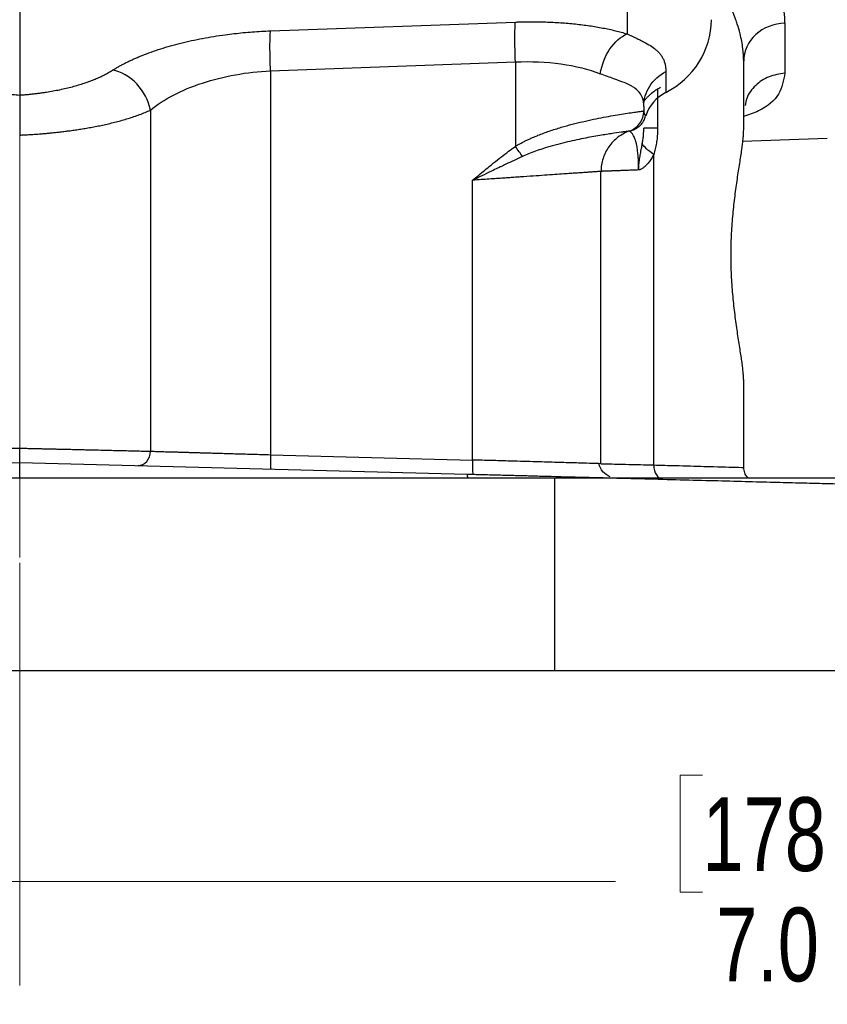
# Model space of a CAD drawing. Header units: inches. Extents: x 0.6 to 16.3, y 0.2 to 11.5.
# Tile 14 of 21: x 12.5 to 14, y 4.3 to 6.2. Entities that reach past the tile are written whole.
import ezdxf

# ---------------------------------------------------------------- set-up
doc = ezdxf.new("R2010")
doc.units = ezdxf.units.IN
doc.header["$MEASUREMENT"] = 0
doc.linetypes.add('CENTERX2', pattern=[0.8, 0.5, -0.1, 0.1, -0.1])
doc.styles.add('SLDTEXTSTYLE0', font='TXT', dxfattribs={"width": 0.75})
doc.dimstyles.new('SLDDIMSTYLE1', dxfattribs={"dimtxt": 0.137795, "dimasz": 0.14, "dimexe": 0, "dimexo": 0.0625, "dimgap": 0.034449, "dimtad": 0, "dimdec": 1, "dimlfac": 1.5, "dimrnd": 1e-09, "dimzin": 4, "dimdsep": 46, "dimtxsty": 'SLDTEXTSTYLE0', "dimblk1": 'CLOSED', "dimblk2": 'CLOSED', "dimsah": 1, "dimcen": 0.09, "dimadec": 0, "dimazin": 1, "dimtfac": 1, "dimtdec": 1, "dimtofl": 0, "dimtmove": 0, "dimatfit": 3, "dimldrblk": 'CLOSED', "dimfxl": 0, "dimfrac": 2, "dimtolj": 1, "dimtzin": 12, "dimarcsym": 0})

# ---------------------------------------------------------------- blocks, each defined once
blk = doc.blocks.new('_Closed')
at = {"color": 0, "linetype": 'ByBlock', "lineweight": -2}
for p, q in [((-1, 0.166667), (0, 0)), ((-1, 0.166667), (-1, -0.166667)), ((0, 0), (-1, -0.166667)), ((0, 0), (-1, 0))]:
    blk.add_line(p, q, dxfattribs=at)
blk = doc.blocks.new('_D_4')
at = {"color": 7, "linetype": 'Continuous', "lineweight": 0}
for p, q in [((10.1435, 4.8974), (10.1435, 4.5037)), ((14.8102, 4.8974), (14.8102, 4.5037)), ((13.7533, 4.7415), (13.7113, 4.7415)), ((13.7113, 4.7415), (13.7113, 4.5228)), ((14.0587, 4.7415), (14.1007, 4.7415)), ((14.1007, 4.7415), (14.1007, 4.5228)), ((10.1435, 4.5431), (13.5904, 4.5431)), ((14.8102, 4.5431), (14.2216, 4.5431)), ((13.7113, 4.5228), (13.7533, 4.5228)), ((14.1007, 4.5228), (14.0587, 4.5228))]:
    blk.add_line(p, q, dxfattribs=at)
at = {"color": 7, "linetype": 'Continuous', "lineweight": 18, "xscale": 0.14, "yscale": 0.14, "rotation": 180.0000000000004}
blk.add_blockref('_Closed', (10.1435, 4.5431), dxfattribs=at)
at = {"color": 7, "linetype": 'Continuous', "lineweight": 18, "xscale": 0.14, "yscale": 0.14}
blk.add_blockref('_Closed', (14.8102, 4.5431), dxfattribs=at)
at = {"color": 7, "linetype": 'Continuous', "lineweight": 18, "char_height": 0.1378, "attachment_point": 1, "style": 'SLDTEXTSTYLE0'}
for s, insert in [('178', (13.7533, 4.7004)), ('7.0', (13.7788, 4.4942))]:
    blk.add_mtext(s, dxfattribs=dict(at, insert=insert))

msp = doc.modelspace()

# ---------------------------------------------------------------- linework, layer by layer
at = {"color": 7, "linetype": 'CENTERX2', "lineweight": 18}
for p, q in [((12.4769, 4.3488), (12.4769, 11.0411)), ((12.4769, 5.9384), (12.4769, 4.3488))]:
    msp.add_line(p, q, dxfattribs=at)
at = {"color": 8, "linetype": 'Continuous', "lineweight": 25}
for p, q in [((13.6123, 6.2275), (13.6123, 6.1276)), ((13.6693, 6.0236), (13.6693, 5.9515))]:
    msp.add_line(p, q, dxfattribs=at)
at = {"color": 7, "linetype": 'Continuous', "lineweight": 25}
for p, q in [((12.4769, 6.1796), (12.4769, 6.0132)), ((12.9456, 6.1331), (13.4035, 6.1496)), ((13.9074, 6.1478), (13.9074, 6.0538)), ((12.9456, 6.0586), (13.4035, 6.0751)), ((13.4035, 6.0751), (13.4035, 5.9173)), ((13.8302, 5.9486), (13.8302, 6.0766)), ((12.9456, 6.0586), (12.9456, 5.3408)), ((13.6846, 6.0573), (13.6846, 6.0181)), ((12.7213, 5.985), (12.7213, 5.3473)), ((13.6435, 5.992), (13.6435, 5.9836)), ((13.619, 5.9466), (13.6209, 5.9472)), ((13.6236, 5.9484), (13.6289, 5.9526)), ((13.6246, 5.9486), (13.6255, 5.9488)), ((13.8281, 5.9271), (13.9865, 5.9326)), ((13.6621, 5.3217), (13.6621, 5.9022)), ((13.3235, 5.3309), (13.3235, 5.8539)), ((13.5635, 5.324), (13.5635, 5.8704)), ((13.8302, 5.317), (13.8302, 5.4784)), ((12.9456, 5.3408), (13.3235, 5.3309)), ((11.641, 5.3046), (12.4769, 5.3265)), ((12.4769, 5.2968), (12.4769, 5.3265)), ((12.4769, 5.3265), (13.3128, 5.3046)), ((13.4769, 5.2968), (11.4769, 5.2968)), ((13.4769, 4.9368), (13.4769, 5.2968)), ((14.8102, 5.2968), (13.4769, 5.2968)), ((13.4769, 4.9368), (11.4769, 4.9368)), ((14.8102, 4.9368), (13.4769, 4.9368))]:
    msp.add_line(p, q, dxfattribs=at)
for centre, radius, start, end in [((13.6159, 6.1563), 0.1543, 296.448, 359.1655), ((13.719, 5.9504), 0.0759, 116.9064, 161.5208)]:
    msp.add_arc(centre, radius, start, end, dxfattribs=at)
for points, knots in [([(13.9074, 6.1478), (13.9074, 6.1497), (13.9074, 6.1535), (13.907, 6.1593), (13.9064, 6.1652), (13.9056, 6.1711), (13.9046, 6.177), (13.9033, 6.1831), (13.9018, 6.1892), (13.9001, 6.1954), (13.8982, 6.2016), (13.896, 6.208), (13.8927, 6.2168), (13.8878, 6.2282), (13.8809, 6.2423), (13.8729, 6.2566), (13.864, 6.2711), (13.8572, 6.2808), (13.8538, 6.2856)], [0, 0, 0, 0, 0.044872, 0.089802, 0.134805, 0.179897, 0.225092, 0.270405, 0.315851, 0.361445, 0.407202, 0.453134, 0.499258, 0.598781, 0.698481, 0.798493, 0.898955, 1, 1, 1, 1]), ([(13.8302, 6.0766), (13.8302, 6.0842), (13.8297, 6.0921), (13.8276, 6.1091), (13.8258, 6.1184), (13.8219, 6.1338), (13.8202, 6.1397), (13.8173, 6.1488), (13.8163, 6.1518), (13.8134, 6.1597), (13.8115, 6.1646), (13.8062, 6.1773), (13.8026, 6.1853), (13.7942, 6.2021), (13.7893, 6.211), (13.784, 6.2199)], [0, 0, 0, 0, 0.19263, 0.19263, 0.412778, 0.412778, 0.550371, 0.550371, 0.619167, 0.619167, 0.729241, 0.729241, 0.90536, 0.90536, 1.100742, 1.100742, 1.100742, 1.100742]), ([(13.4035, 6.0751), (13.4029, 6.0911), (13.4023, 6.1231), (13.4029, 6.1439), (13.4035, 6.1496), (13.4035, 6.1496), (13.4035, 6.1496), (13.4035, 6.1496)], [-0.000053, -0.000053, -0.000053, -0.000053, 0.499928, 0.999928, 0.999928, 0.999928, 0.999981, 0.999981, 0.999981, 0.999981]), ([(13.4035, 6.1496), (13.4062, 6.1497), (13.4117, 6.1499), (13.4198, 6.1501), (13.428, 6.1502), (13.4361, 6.1502), (13.4442, 6.1502), (13.4522, 6.15), (13.467, 6.1496), (13.4885, 6.1486), (13.5158, 6.1462), (13.5421, 6.1429), (13.563, 6.1394), (13.5789, 6.1361), (13.5905, 6.1335), (13.6016, 6.1306), (13.6087, 6.1286), (13.6123, 6.1276)], [0, 0, 0, 0, 0.035271, 0.070479, 0.105646, 0.140798, 0.175958, 0.211153, 0.246405, 0.371541, 0.497004, 0.622805, 0.749179, 0.811662, 0.87421, 0.936948, 1, 1, 1, 1]), ([(12.6504, 6.0596), (12.6522, 6.0607), (12.6557, 6.0629), (12.6613, 6.0661), (12.667, 6.0693), (12.673, 6.0724), (12.6792, 6.0755), (12.6855, 6.0785), (12.6921, 6.0815), (12.6989, 6.0844), (12.7142, 6.0907), (12.7397, 6.0998), (12.7777, 6.1105), (12.8183, 6.1194), (12.8522, 6.1249), (12.8778, 6.1281), (12.8947, 6.1299), (12.9116, 6.1313), (12.9286, 6.1324), (12.9399, 6.1329), (12.9456, 6.1331)], [0, 0, 0, 0, 0.028289, 0.056454, 0.084517, 0.112498, 0.140419, 0.1683, 0.196164, 0.224031, 0.251922, 0.380516, 0.507964, 0.634252, 0.759589, 0.80795, 0.85603, 0.90397, 0.951912, 1, 1, 1, 1]), ([(12.9456, 6.0586), (12.9453, 6.0666), (12.9451, 6.0746), (12.9448, 6.0899), (12.9447, 6.0972), (12.9447, 6.1104), (12.9448, 6.1163), (12.9451, 6.1262), (12.9453, 6.1303), (12.9456, 6.1331)], [0, 0, 0, 0, 0.25, 0.25, 0.5, 0.5, 0.75, 0.75, 1, 1, 1, 1]), ([(13.6123, 6.1276), (13.6139, 6.1268), (13.6172, 6.1253), (13.6219, 6.1231), (13.6265, 6.1209), (13.6309, 6.1188), (13.6351, 6.1168), (13.6392, 6.1148), (13.6466, 6.111), (13.6562, 6.1056), (13.6651, 6.0991), (13.6712, 6.0933), (13.6754, 6.0883), (13.6788, 6.0829), (13.6814, 6.0772), (13.6833, 6.071), (13.6844, 6.0644), (13.6846, 6.0597), (13.6846, 6.0573)], [0, 0, 0, 0, 0.032741, 0.065579, 0.09853, 0.13161, 0.164836, 0.198221, 0.231783, 0.354083, 0.477148, 0.550878, 0.624687, 0.698724, 0.773132, 0.848055, 0.923632, 1, 1, 1, 1]), ([(13.4035, 6.0751), (13.4327, 6.0764), (13.4617, 6.0752), (13.5157, 6.0677), (13.5406, 6.0614), (13.5622, 6.053)], [0, 0, 0, 0, 0.5, 0.5, 1, 1, 1, 1]), ([(12.3033, 6.0596), (12.3047, 6.0587), (12.3074, 6.057), (12.3117, 6.0546), (12.3162, 6.0521), (12.3209, 6.0497), (12.3258, 6.0474), (12.3308, 6.0451), (12.3406, 6.041), (12.3559, 6.0353), (12.378, 6.0287), (12.4017, 6.0231), (12.4223, 6.0193), (12.4391, 6.0169), (12.4516, 6.0154), (12.4642, 6.0141), (12.4726, 6.0135), (12.4769, 6.0132)], [0, 0, 0, 0, 0.036355, 0.072536, 0.108581, 0.144528, 0.180418, 0.216288, 0.252179, 0.380435, 0.507655, 0.633754, 0.758949, 0.81951, 0.879713, 0.939796, 1, 1, 1, 1]), ([(12.4769, 6.0132), (12.4793, 6.0134), (12.4841, 6.0137), (12.4914, 6.0143), (12.4986, 6.015), (12.5057, 6.0158), (12.5129, 6.0167), (12.52, 6.0177), (12.5331, 6.0196), (12.5521, 6.0231), (12.5757, 6.0287), (12.5979, 6.0353), (12.6146, 6.0415), (12.6268, 6.0468), (12.6353, 6.0509), (12.6432, 6.0552), (12.648, 6.0581), (12.6504, 6.0596)], [0, 0, 0, 0, 0.034419, 0.06877, 0.103098, 0.137448, 0.171865, 0.206393, 0.241076, 0.366207, 0.49237, 0.619527, 0.747844, 0.810609, 0.873416, 0.936477, 1, 1, 1, 1]), ([(12.7213, 5.985), (12.7178, 6.0028), (12.6993, 6.0383), (12.6665, 6.0568), (12.6504, 6.0596), (12.6504, 6.0596), (12.6504, 6.0596), (12.6504, 6.0596)], [0.000019, 0.000019, 0.000019, 0.000019, 0.5, 1, 1, 1, 1.000128, 1.000128, 1.000128, 1.000128]), ([(12.7213, 5.985), (12.7455, 6.0052), (12.7794, 6.0229), (12.838, 6.0421), (12.8589, 6.0473), (12.9017, 6.055), (12.9237, 6.0575), (12.9456, 6.0586)], [0, 0, 0, 0, 0.5, 0.5, 0.75, 0.75, 1, 1, 1, 1]), ([(13.6435, 5.992), (13.6435, 6.0052), (13.6474, 6.0185), (13.6618, 6.0413), (13.6722, 6.0508), (13.6846, 6.0573)], [0, 0, 0, 0, 0.5, 0.5, 1, 1, 1, 1]), ([(13.6435, 5.992), (13.6435, 5.9979), (13.6427, 6.0032), (13.6391, 6.0134), (13.636, 6.018), (13.6292, 6.0245), (13.6262, 6.0267), (13.6209, 6.0298), (13.6191, 6.0308), (13.614, 6.0334), (13.6106, 6.0349), (13.6011, 6.0387), (13.5947, 6.041), (13.5798, 6.0464), (13.5712, 6.0494), (13.5622, 6.053)], [0, 0, 0, 0, 0.18732, 0.18732, 0.401399, 0.401399, 0.535199, 0.535199, 0.602099, 0.602099, 0.709138, 0.709138, 0.880402, 0.880402, 1.070397, 1.070397, 1.070397, 1.070397]), ([(13.6749, 6.0273), (13.6734, 6.0265), (13.6704, 6.0249), (13.6662, 6.0222), (13.6621, 6.0194), (13.6582, 6.0164), (13.6544, 6.0132), (13.6508, 6.0099), (13.6474, 6.0063), (13.6453, 6.0038), (13.6442, 6.0026)], [0, 0, 0, 0, 0.126147, 0.251314, 0.375822, 0.5, 0.624178, 0.748686, 0.873853, 1, 1, 1, 1]), ([(12.4769, 6.0132), (12.4769, 6.0127), (12.4769, 6.0116), (12.4769, 6.0091), (12.4769, 6.0055), (12.4769, 6.0002), (12.4769, 5.993), (12.4769, 5.9843), (12.4769, 5.9747), (12.4769, 5.9651), (12.4769, 5.9558), (12.4769, 5.9469), (12.4769, 5.9412), (12.4769, 5.9384)], [0, 0, 0, 0, 0.0404246, 0.0980213, 0.1727931, 0.2647285, 0.3737686, 0.4998256, 0.6134514, 0.7203215, 0.8203939, 0.9136201, 1, 1, 1, 1]), ([(12.4769, 5.9384), (12.4778, 5.9384), (12.4799, 5.9385), (12.4833, 5.9387), (12.4871, 5.9389), (12.4915, 5.9391), (12.4964, 5.9394), (12.5017, 5.9397), (12.5076, 5.9401), (12.514, 5.9405), (12.5208, 5.9411), (12.5281, 5.9417), (12.5359, 5.9425), (12.5442, 5.9433), (12.5529, 5.9443), (12.5619, 5.9454), (12.5714, 5.9466), (12.5813, 5.948), (12.5915, 5.9496), (12.602, 5.9513), (12.6127, 5.9532), (12.6237, 5.9554), (12.6348, 5.9577), (12.646, 5.9603), (12.6573, 5.963), (12.6686, 5.9661), (12.6797, 5.9694), (12.6907, 5.9729), (12.7013, 5.9767), (12.7117, 5.9807), (12.718, 5.9835), (12.7213, 5.985)], [0, 0, 0, 0, 0.009735, 0.021204, 0.034407, 0.049346, 0.066021, 0.084436, 0.104592, 0.126493, 0.150145, 0.175553, 0.202724, 0.231654, 0.262349, 0.294814, 0.329058, 0.365088, 0.402912, 0.442537, 0.483973, 0.527228, 0.57231, 0.619232, 0.668005, 0.718643, 0.77115, 0.825534, 0.881801, 0.939955, 1, 1, 1, 1]), ([(13.4035, 5.9173), (13.4053, 5.9184), (13.4089, 5.9205), (13.4145, 5.9236), (13.4203, 5.9266), (13.4263, 5.9295), (13.4326, 5.9324), (13.439, 5.9352), (13.4505, 5.9399), (13.4673, 5.9461), (13.4958, 5.9551), (13.5311, 5.9642), (13.57, 5.9722), (13.6045, 5.978), (13.6234, 5.9807), (13.6325, 5.982), (13.6362, 5.9825), (13.6391, 5.9829), (13.6414, 5.9832), (13.643, 5.9835), (13.6433, 5.9835), (13.6435, 5.9836)], [0, 0, 0, 0, 0.0159986, 0.0324433, 0.0493456, 0.0667164, 0.0845656, 0.1029024, 0.1217352, 0.1819284, 0.2455979, 0.365276, 0.4965507, 0.6337059, 0.7842636, 0.8185803, 0.8535502, 0.8891753, 0.9254575, 0.9623985, 1, 1, 1, 1]), ([(13.6169, 5.9459), (13.6246, 5.9486), (13.6315, 5.9538), (13.6409, 5.9672), (13.6435, 5.9754), (13.6435, 5.9836)], [0, 0, 0, 0, 0.5, 0.5, 1, 1, 1, 1]), ([(13.6435, 5.9836), (13.6435, 5.9836), (13.6435, 5.9836), (13.6435, 5.9836), (13.6435, 5.9836), (13.6435, 5.9836), (13.6435, 5.9836), (13.6435, 5.9836), (13.6435, 5.9836), (13.6435, 5.9836)], [-0.01597476, -0.01597476, -0.01597476, -0.01597476, -0.01030372, -0.01030372, -0.0051918, -0.0051918, -0.00199684, -0.00199684, 0, 0, 0, 0]), ([(13.6435, 5.9836), (13.6436, 5.983), (13.6436, 5.9818), (13.6439, 5.9801), (13.6444, 5.9785), (13.6451, 5.9771), (13.6459, 5.9757), (13.6466, 5.9749), (13.647, 5.9745)], [0, 0, 0, 0, 0.180053, 0.354744, 0.524078, 0.68806, 0.846699, 1, 1, 1, 1]), ([(13.6236, 5.9481), (13.6244, 5.9484), (13.6259, 5.949), (13.6283, 5.9501), (13.6306, 5.9515), (13.6328, 5.953), (13.635, 5.9547), (13.6372, 5.9566), (13.6395, 5.9591), (13.6419, 5.9622), (13.644, 5.9659), (13.6458, 5.97), (13.6465, 5.9729), (13.6469, 5.9745)], [0, 0, 0, 0, 0.064936, 0.131057, 0.198927, 0.269069, 0.341956, 0.418018, 0.497651, 0.61622, 0.748555, 0.858275, 1, 1, 1, 1]), ([(13.6169, 5.9458), (13.6168, 5.9458), (13.6167, 5.9457), (13.6162, 5.9457), (13.6155, 5.9456), (13.6146, 5.9454), (13.6134, 5.9453), (13.612, 5.9451), (13.6103, 5.9448), (13.6084, 5.9446), (13.6062, 5.9443), (13.6038, 5.944), (13.5972, 5.9431), (13.5836, 5.9411), (13.5584, 5.9372), (13.5277, 5.9315), (13.4982, 5.925), (13.4735, 5.9186), (13.4562, 5.9134), (13.4412, 5.9083), (13.4285, 5.9036), (13.4205, 5.9), (13.4166, 5.8983)], [0, 0, 0, 0, 0.022326, 0.044729, 0.067208, 0.089758, 0.112379, 0.135066, 0.157817, 0.180628, 0.203498, 0.226423, 0.2494, 0.375392, 0.500217, 0.627998, 0.752301, 0.817108, 0.877473, 0.921724, 0.962519, 1, 1, 1, 1]), ([(13.6168, 5.9459), (13.6091, 5.9431), (13.6018, 5.9392), (13.5887, 5.9293), (13.583, 5.9233), (13.5735, 5.9099), (13.5698, 5.9025), (13.5648, 5.8868), (13.5635, 5.8786), (13.5635, 5.8704)], [0, 0, 0, 0, 0.25, 0.25, 0.5, 0.5, 0.75, 0.75, 1, 1, 1, 1]), ([(13.6169, 5.9459), (13.6169, 5.9459), (13.6169, 5.9459), (13.6169, 5.9459), (13.6169, 5.9459), (13.6169, 5.9459), (13.6169, 5.9459), (13.6169, 5.9459), (13.6169, 5.9459), (13.6168, 5.9459)], [-0.01597476, -0.01597476, -0.01597476, -0.01597476, -0.01397791, -0.01397791, -0.01078296, -0.01078296, -0.00567104, -0.00567104, 0, 0, 0, 0]), ([(13.6339, 5.8731), (13.634, 5.8836), (13.6336, 5.894), (13.6317, 5.9128), (13.6302, 5.9206), (13.6275, 5.9302), (13.6264, 5.9331), (13.6247, 5.9366), (13.6242, 5.9376), (13.6228, 5.9399), (13.6219, 5.9411), (13.62, 5.9435), (13.6189, 5.9444), (13.6173, 5.9456), (13.6169, 5.9459), (13.6169, 5.9459)], [-1.021831, -1.021831, -1.021831, -1.021831, -0.840456, -0.840456, -0.676963, -0.676963, -0.57478, -0.57478, -0.510915, -0.510915, -0.383187, -0.383187, -0.17882, -0.17882, 0, 0, 0, 0]), ([(13.6224, 5.9482), (13.6223, 5.9482), (13.6222, 5.9481), (13.6228, 5.9483), (13.623, 5.9483)], [0, 0, 0, 0, 0.834934, 1, 1, 1, 1]), ([(13.6407, 5.9226), (13.6411, 5.9248), (13.642, 5.9299), (13.6429, 5.9373), (13.6434, 5.9448), (13.6435, 5.9493), (13.6435, 5.9515)], [0, 0, 0, 0, 0.21957, 0.520526, 0.755609, 1, 1, 1, 1]), ([(13.6693, 5.9515), (13.6612, 5.9515), (13.6547, 5.9515), (13.6458, 5.9515), (13.6435, 5.9515), (13.6435, 5.9515)], [0, 0, 0, 0, 0.5, 0.5, 1, 1, 1, 1]), ([(13.6693, 5.9515), (13.6693, 5.9496), (13.6692, 5.9457), (13.669, 5.94), (13.6685, 5.9343), (13.6679, 5.9287), (13.6671, 5.9232), (13.6662, 5.9178), (13.665, 5.9125), (13.6637, 5.9073), (13.6627, 5.9039), (13.6621, 5.9022)], [0, 0, 0, 0, 0.1153681, 0.2291783, 0.3416326, 0.4529402, 0.563317, 0.6729843, 0.7821679, 0.8910964, 1, 1, 1, 1]), ([(13.8302, 5.4784), (13.8302, 5.4796), (13.8302, 5.4819), (13.83, 5.4858), (13.8297, 5.4899), (13.8294, 5.4941), (13.8289, 5.4986), (13.8284, 5.5034), (13.8278, 5.5083), (13.8271, 5.5135), (13.8254, 5.525), (13.8224, 5.5444), (13.8178, 5.574), (13.8134, 5.6062), (13.8097, 5.6407), (13.8072, 5.6767), (13.8064, 5.7135), (13.8072, 5.7503), (13.8097, 5.7862), (13.8134, 5.8208), (13.8178, 5.853), (13.8224, 5.8826), (13.8257, 5.9035), (13.8277, 5.9177), (13.8287, 5.9265), (13.8296, 5.9346), (13.8301, 5.9421), (13.8302, 5.9464), (13.8302, 5.9486)], [0, 0, 0, 0, 0.014042, 0.028047, 0.042027, 0.055995, 0.069966, 0.083952, 0.097967, 0.112024, 0.126136, 0.188817, 0.251292, 0.313882, 0.375847, 0.438108, 0.500006, 0.561892, 0.624166, 0.686128, 0.748721, 0.811194, 0.873877, 0.899235, 0.924449, 0.949596, 0.974754, 1, 1, 1, 1]), ([(13.3235, 5.8539), (13.3311, 5.8602), (13.3442, 5.8711), (13.362, 5.8858), (13.3769, 5.8975), (13.3904, 5.9078), (13.3992, 5.9142), (13.4035, 5.9173)], [0, 0, 0, 0, 0.290659, 0.500089, 0.679201, 0.845819, 1, 1, 1, 1]), ([(13.6339, 5.8731), (13.634, 5.8744), (13.634, 5.8767), (13.6341, 5.8797), (13.6343, 5.8823), (13.6345, 5.885), (13.635, 5.8891), (13.6358, 5.8953), (13.6373, 5.9038), (13.6388, 5.9117), (13.64, 5.9181), (13.6405, 5.921), (13.6407, 5.9226)], [0, 0, 0, 0, 0.074102, 0.135802, 0.174475, 0.226093, 0.295386, 0.416567, 0.597539, 0.813364, 0.901535, 1, 1, 1, 1]), ([(13.4167, 5.8983), (13.4113, 5.8958), (13.4059, 5.8933), (13.3956, 5.8885), (13.3906, 5.8862), (13.3826, 5.8824), (13.3795, 5.8809), (13.3745, 5.8785), (13.3725, 5.8776), (13.3667, 5.8748), (13.3628, 5.8729), (13.3526, 5.868), (13.3463, 5.8649), (13.3345, 5.8592), (13.329, 5.8566), (13.3235, 5.8539)], [0, 0, 0, 0, 0.0681316, 0.0681316, 0.1459963, 0.1459963, 0.1946617, 0.1946617, 0.2189944, 0.2189944, 0.2579267, 0.2579267, 0.3202185, 0.3202185, 0.3893234, 0.3893234, 0.3893234, 0.3893234]), ([(13.6621, 5.9022), (13.6614, 5.9008), (13.66, 5.8981), (13.6578, 5.8943), (13.6554, 5.8908), (13.6529, 5.8875), (13.65, 5.884), (13.6467, 5.8805), (13.6434, 5.8777), (13.6407, 5.8758), (13.6386, 5.8747), (13.6368, 5.8738), (13.6353, 5.8733), (13.6344, 5.8732), (13.6339, 5.8731)], [0, 0, 0, 0, 0.097246, 0.192681, 0.286643, 0.379489, 0.471589, 0.601887, 0.72615, 0.794948, 0.860233, 0.914951, 0.961394, 1, 1, 1, 1]), ([(13.6339, 5.8731), (13.632, 5.8731), (13.6282, 5.8729), (13.6227, 5.8727), (13.6174, 5.8725), (13.6123, 5.8723), (13.6075, 5.8721), (13.603, 5.8719), (13.5987, 5.8718), (13.5946, 5.8716), (13.5908, 5.8715), (13.5873, 5.8714), (13.5839, 5.8712), (13.5809, 5.8711), (13.5781, 5.871), (13.5755, 5.8709), (13.5732, 5.8708), (13.5712, 5.8707), (13.5693, 5.8707), (13.5678, 5.8706), (13.5665, 5.8706), (13.5654, 5.8705), (13.5646, 5.8705), (13.564, 5.8705), (13.5636, 5.8704), (13.5636, 5.8704), (13.5635, 5.8704)], [0, 0, 0, 0, 0.043428, 0.086702, 0.129823, 0.172791, 0.215605, 0.258267, 0.300774, 0.343129, 0.38533, 0.427378, 0.469274, 0.511016, 0.552605, 0.594041, 0.635324, 0.676455, 0.717432, 0.758257, 0.798929, 0.839448, 0.879815, 0.920029, 0.960091, 1, 1, 1, 1]), ([(13.5635, 5.8704), (13.5635, 5.8704), (13.5635, 5.8704), (13.563, 5.8704), (13.5624, 5.8704), (13.5614, 5.8703), (13.5601, 5.8702), (13.5586, 5.8701), (13.5567, 5.87), (13.5546, 5.8698), (13.5522, 5.8696), (13.5495, 5.8695), (13.5464, 5.8692), (13.5431, 5.869), (13.5395, 5.8688), (13.5356, 5.8685), (13.5314, 5.8682), (13.5269, 5.8679), (13.5222, 5.8676), (13.5171, 5.8672), (13.5117, 5.8669), (13.5061, 5.8665), (13.5002, 5.8661), (13.4909, 5.8654), (13.4772, 5.8645), (13.4581, 5.8632), (13.4367, 5.8617), (13.418, 5.8604), (13.4032, 5.8594), (13.3926, 5.8586), (13.3809, 5.8578), (13.3681, 5.857), (13.3542, 5.856), (13.3392, 5.855), (13.3288, 5.8543), (13.3235, 5.8539)], [0, 0, 0, 0, 0.0215992, 0.0433037, 0.0651136, 0.0870291, 0.1090503, 0.1311773, 0.1534101, 0.175749, 0.1981941, 0.2207453, 0.2434029, 0.266167, 0.2890376, 0.3120149, 0.3350989, 0.3582898, 0.3815876, 0.4049925, 0.4285046, 0.4521239, 0.4758505, 0.4996846, 0.5599798, 0.6233089, 0.6896725, 0.7590712, 0.7859663, 0.8153693, 0.8472802, 0.8816988, 0.918625, 0.9580588, 1, 1, 1, 1]), ([(12.2325, 5.3473), (12.2341, 5.3474), (12.2374, 5.3475), (12.2427, 5.3476), (12.2483, 5.3477), (12.2541, 5.3479), (12.2603, 5.348), (12.2667, 5.3482), (12.2735, 5.3483), (12.2805, 5.3485), (12.2879, 5.3487), (12.2955, 5.3488), (12.3035, 5.349), (12.3117, 5.3492), (12.3203, 5.3494), (12.3291, 5.3496), (12.3378, 5.3498), (12.3466, 5.3501), (12.3556, 5.3503), (12.3655, 5.3505), (12.3763, 5.3508), (12.388, 5.351), (12.4006, 5.3513), (12.4141, 5.3517), (12.4286, 5.352), (12.4439, 5.3524), (12.4601, 5.3528), (12.4712, 5.353), (12.4769, 5.3532)], [0, 0, 0, 0, 0.0305153, 0.061433, 0.0927531, 0.1244757, 0.1566006, 0.189128, 0.2220578, 0.2553901, 0.2891248, 0.323262, 0.3578016, 0.3927437, 0.4280883, 0.4638354, 0.499985, 0.531891, 0.5665072, 0.6038335, 0.6438699, 0.6866162, 0.7320725, 0.7802387, 0.8311146, 0.8847002, 0.9409954, 1, 1, 1, 1]), ([(12.4769, 5.3532), (12.4799, 5.3531), (12.4858, 5.3529), (12.4946, 5.3527), (12.5032, 5.3525), (12.5115, 5.3523), (12.5196, 5.3521), (12.5275, 5.352), (12.5351, 5.3518), (12.5424, 5.3516), (12.5495, 5.3514), (12.5564, 5.3513), (12.563, 5.3511), (12.5693, 5.351), (12.5754, 5.3508), (12.5813, 5.3507), (12.5869, 5.3505), (12.5922, 5.3504), (12.5974, 5.3503), (12.6022, 5.3502), (12.6069, 5.3501), (12.6113, 5.35), (12.6199, 5.3498), (12.6324, 5.3495), (12.6482, 5.3491), (12.663, 5.3487), (12.6768, 5.3484), (12.6895, 5.3481), (12.7011, 5.3478), (12.7118, 5.3476), (12.7181, 5.3474), (12.7213, 5.3473)], [0, 0, 0, 0, 0.031249, 0.061754, 0.091515, 0.120533, 0.148807, 0.176337, 0.203124, 0.229168, 0.254467, 0.279024, 0.302836, 0.325905, 0.34823, 0.369811, 0.390649, 0.410744, 0.430094, 0.448701, 0.466565, 0.483684, 0.50006, 0.567502, 0.63353, 0.698144, 0.761344, 0.823129, 0.8835, 0.942457, 1, 1, 1, 1]), ([(12.4769, 5.3265), (12.4769, 5.3265), (12.4769, 5.3266), (12.4769, 5.327), (12.4769, 5.3277), (12.4769, 5.3287), (12.4769, 5.3302), (12.4769, 5.3321), (12.4769, 5.3345), (12.4769, 5.3373), (12.4769, 5.3407), (12.4769, 5.3445), (12.4769, 5.3487), (12.4769, 5.3516), (12.4769, 5.3532)], [0, 0, 0, 0, 0.0585, 0.121528, 0.1891094, 0.261228, 0.337827, 0.4188356, 0.5042355, 0.5941624, 0.6887641, 0.7880162, 0.8917847, 1, 1, 1, 1]), ([(12.6984, 5.3207), (12.7042, 5.3206), (12.7101, 5.3234), (12.7186, 5.3333), (12.7211, 5.3403), (12.7211, 5.3473)], [0, 0, 0, 0, 0.5, 0.5, 1, 1, 1, 1]), ([(12.7213, 5.3473), (12.7228, 5.3473), (12.7258, 5.3472), (12.7305, 5.3471), (12.7356, 5.3469), (12.7409, 5.3468), (12.7466, 5.3466), (12.7525, 5.3464), (12.7586, 5.3463), (12.7651, 5.3461), (12.7719, 5.3459), (12.779, 5.3457), (12.7863, 5.3455), (12.7939, 5.3452), (12.8018, 5.345), (12.81, 5.3448), (12.8178, 5.3445), (12.8254, 5.3443), (12.833, 5.3441), (12.8416, 5.3438), (12.8512, 5.3436), (12.8617, 5.3433), (12.8732, 5.3429), (12.8858, 5.3426), (12.8994, 5.3422), (12.9139, 5.3418), (12.9295, 5.3413), (12.9401, 5.341), (12.9456, 5.3408)], [0, 0, 0, 0, 0.030284, 0.061002, 0.092157, 0.123747, 0.155772, 0.188232, 0.221128, 0.25446, 0.288227, 0.322429, 0.357067, 0.392141, 0.42765, 0.463595, 0.499975, 0.528342, 0.560127, 0.595331, 0.633953, 0.675992, 0.72145, 0.770325, 0.822618, 0.878328, 0.937456, 1, 1, 1, 1]), ([(12.9456, 5.3408), (12.9454, 5.3339), (12.9454, 5.32), (12.9459, 5.3142), (12.9463, 5.3142), (12.9463, 5.3142), (12.9463, 5.3142), (12.9463, 5.3142)], [0, 0, 0, 0, 0.5, 1, 1, 1, 1.000257, 1.000257, 1.000257, 1.000257]), ([(13.3235, 5.3309), (13.3233, 5.324), (13.3233, 5.317), (13.3235, 5.3072), (13.3238, 5.3043), (13.3242, 5.3043)], [0, 0, 0, 0, 0.5, 0.5, 1, 1, 1, 1]), ([(13.5804, 5.2992), (13.5755, 5.302), (13.5659, 5.3076), (13.5614, 5.3186), (13.5592, 5.3241)], [0, 0, 0, 0, 0.505919, 1, 1, 1, 1]), ([(13.5635, 5.324), (13.5635, 5.324), (13.5635, 5.324), (13.5593, 5.3241), (13.5593, 5.3241)], [0, 0, 0, 0, 0.993386, 1, 1, 1, 1]), ([(13.5635, 5.324), (13.5635, 5.324), (13.5642, 5.324), (13.5677, 5.3239), (13.5715, 5.3238), (13.5857, 5.3235), (13.5987, 5.3232), (13.6287, 5.3225), (13.6445, 5.3221), (13.6621, 5.3217)], [-0.8448193, -0.8448193, -0.8448193, -0.8448193, -0.7279983, -0.7279983, -0.5410847, -0.5410847, -0.2420229, -0.2420229, 0, 0, 0, 0]), ([(13.6621, 5.3217), (13.662, 5.3148), (13.6656, 5.301), (13.6746, 5.2951), (13.6791, 5.295)], [0.0001261, 0.0001261, 0.0001261, 0.0001261, 0.5001261, 1, 1, 1, 1]), ([(13.6621, 5.3217), (13.6762, 5.3213), (13.6895, 5.3209), (13.7222, 5.32), (13.7402, 5.3195), (13.7812, 5.3184), (13.8004, 5.3178), (13.8244, 5.3172), (13.8302, 5.317), (13.8302, 5.317)], [0.0000008, 0.0000008, 0.0000008, 0.0000008, 0.1126474, 0.1126474, 0.2928821, 0.2928821, 0.5812576, 0.5812576, 0.8448205, 0.8448205, 0.8448205, 0.8448205]), ([(13.3128, 5.3046), (13.3175, 5.3045), (13.3269, 5.3042), (13.3409, 5.3039), (13.355, 5.3035), (13.369, 5.3031), (13.3829, 5.3028), (13.3969, 5.3024), (13.4108, 5.302), (13.4246, 5.3017), (13.4384, 5.3013), (13.4718, 5.3004), (13.5242, 5.2991), (13.5945, 5.2972), (13.6628, 5.2954), (13.7287, 5.2937), (13.7905, 5.2921), (13.8477, 5.2906), (13.8991, 5.2892), (13.9441, 5.2881), (13.9822, 5.2871), (14.013, 5.2863), (14.0366, 5.2856), (14.0498, 5.2853), (14.0568, 5.2851), (14.0603, 5.285), (14.0627, 5.285), (14.0643, 5.2849), (14.0645, 5.2849), (14.0646, 5.2849)], [0, 0, 0, 0, 0.011734, 0.0234529, 0.0351605, 0.0468604, 0.0585564, 0.0702521, 0.0819513, 0.0936576, 0.1053749, 0.1171067, 0.1789107, 0.2407249, 0.3049207, 0.3691264, 0.4345865, 0.5000557, 0.5655114, 0.6309763, 0.6951599, 0.7593534, 0.82114, 0.8829367, 0.9063739, 0.9297691, 0.953152, 0.9765525, 1, 1, 1, 1]), ([(13.8401, 5.2968), (13.8393, 5.2973), (13.8356, 5.2997), (13.8315, 5.3069), (13.8306, 5.3136), (13.8302, 5.317)], [0, 0, 0, 0, 0.120371, 0.560185, 1, 1, 1, 1])]:
    msp.add_open_spline(points, degree=3, knots=knots, dxfattribs=at)
for points in [[(13.9074, 6.1478), (13.887, 6.1472), (13.8467, 6.1312), (13.8302, 6.0948), (13.8302, 6.0766)], [(13.5622, 6.053), (13.5648, 6.0695), (13.5777, 6.1025), (13.6005, 6.1226), (13.6123, 6.1276)], [(13.6168, 5.9459), (13.6246, 5.9486), (13.6383, 5.959), (13.6435, 5.9754), (13.6435, 5.9836)], [(13.6209, 5.9472), (13.6211, 5.9472), (13.6214, 5.9473), (13.6216, 5.9474)], [(13.6216, 5.9474), (13.6223, 5.9476), (13.6229, 5.9478), (13.6236, 5.9481)], [(13.4167, 5.8983), (13.4148, 5.901), (13.4107, 5.9071), (13.4059, 5.9139), (13.4035, 5.9173)], [(13.6621, 5.9022), (13.6566, 5.9058), (13.6472, 5.9131), (13.6421, 5.9196), (13.6408, 5.9226)]]:
    msp.add_open_spline(points, degree=3, dxfattribs=at)
at = {"color": 8, "linetype": 'Continuous', "lineweight": 25}
for points, knots in [([(13.9074, 6.0538), (13.9048, 6.0405), (13.8996, 6.0137), (13.8709, 5.9873), (13.8398, 5.9762), (13.8302, 5.9728)], [0, 0, 0, 0, 0.40818, 0.817221, 1, 1, 1, 1]), ([(13.9074, 6.0538), (13.8972, 6.0524), (13.8767, 6.0496), (13.8516, 6.0321), (13.836, 6.0122), (13.834, 5.9982), (13.8333, 5.9937)], [0, 0, 0, 0, 0.288068, 0.576137, 0.864205, 1, 1, 1, 1]), ([(13.5593, 5.3241), (13.5556, 5.3242), (13.548, 5.3245), (13.5256, 5.3251), (13.4957, 5.326), (13.4579, 5.3271), (13.4214, 5.3281), (13.3876, 5.3291), (13.3577, 5.33), (13.3355, 5.3306), (13.3235, 5.3309)], [0, 0, 0, 0, 0.139441, 0.283412, 0.431004, 0.571634, 0.725976, 0.801813, 0.893158, 1, 1, 1, 1]), ([(13.3128, 5.3046), (13.313, 5.3042), (13.3135, 5.3035), (13.3137, 5.2986), (13.3137, 5.2968)], [0, 0, 0, 0, 0.647824, 1, 1, 1, 1])]:
    msp.add_open_spline(points, degree=3, knots=knots, dxfattribs=at)

# ---------------------------------------------------------------- dimensions: what is measured, and where the dimension line sits
at = {"color": 7, "linetype": 'Continuous', "lineweight": 18}
dim = msp.add_linear_dim(base=(14.8102, 4.5431), p1=(10.1435, 4.9368), p2=(14.8102, 4.9368), dimstyle='SLDDIMSTYLE1', dxfattribs=at)
dim.commit()
dim.dimension.update_dxf_attribs({"geometry": '_D_4', "text_midpoint": (13.906, 4.5431), "dimtype": 160})

doc.saveas('drawing.dxf')
